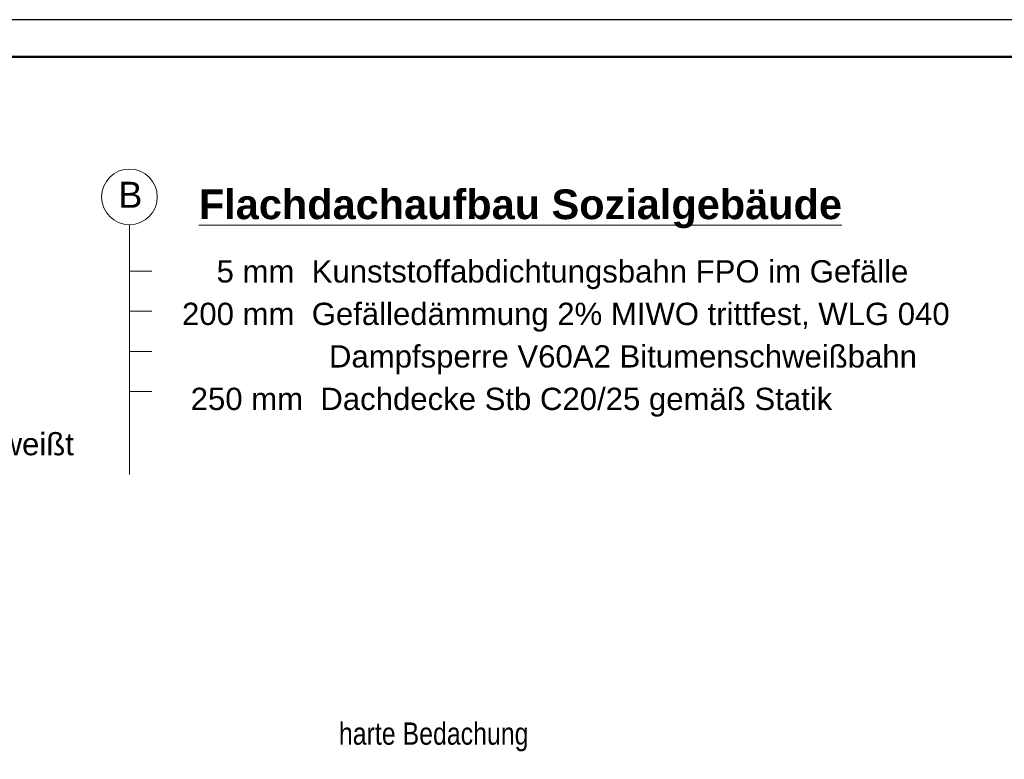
# Model space of a CAD drawing. Header units: metres. Extents: x 1316.5 to 1415.3, y -94.1 to -52.
# Tile 217 of 256: x 1370 to 1376.6, y -57 to -52. Entities that reach past the tile are written whole.
import ezdxf

# ---------------------------------------------------------------- set-up
doc = ezdxf.new("R2010")
doc.units = ezdxf.units.M
doc.header["$PDMODE"] = 65
doc.linetypes.add('AUSGEZOGEN', pattern=[0])
for name, color, linetype, lineweight in [('XR$10$Legende', 4, 'AUSGEZOGEN', 13), ('XR$12$Maßlinie 1_50', 7, 'AUSGEZOGEN', 25), ('XR$12$Text 1_100', 3, 'AUSGEZOGEN', 18)]:
    doc.layers.add(name, color=color, linetype=linetype, lineweight=lineweight)
doc.styles.add('ARIAL', font='arial.ttf')
doc.dimstyles.new('DIMSTYLE_54', dxfattribs={"dimtxt": 0.125, "dimasz": 0.15, "dimexe": 0, "dimexo": 0, "dimgap": 0.0625, "dimtad": 2, "dimrnd": 0.005, "dimzin": 4, "dimdsep": 46, "dimtxsty": 'ARIAL', "dimblk1": 'ALL_ML_KREIS', "dimblk2": 'ALL_ML_KREIS', "dimsah": 1, "dimcen": 0, "dimclrd": 3, "dimclre": 3, "dimclrt": 3, "dimadec": 0, "dimazin": 0, "dimtfac": 1, "dimtdec": 0, "dimtix": 1, "dimtmove": 2, "dimatfit": 3, "dimfxl": 0, "dimtzin": 0, "dimlwd": 0, "dimlwe": 25, "dimarcsym": 0})

# ---------------------------------------------------------------- blocks, each defined once
blk = doc.blocks.new('ALL_ML_KREIS')
at = {"color": 0, "linetype": 'ByBlock', "lineweight": -2}
for p, q in [((0, -0.5), (0, 0.5)), ((-1, 0), (0.5, 0))]:
    blk.add_line(p, q, dxfattribs=at)
blk.add_circle((0, 0), 0.15, dxfattribs=at)
blk = doc.blocks.new('*D765')
at = {"layer": 'DEFPOINTS', "color": 3, "linetype": 'AUSGEZOGEN', "lineweight": 25, "transparency": 33554687}
for p in [(1361.1501, -55.5733), (1388.4801, -60.4577), (1361.1501, -64.661)]:
    blk.add_point(p, dxfattribs=at)
at = {"layer": 'XR$12$Maßlinie 1_50', "color": 3, "linetype": 'AUSGEZOGEN', "lineweight": -2, "transparency": 33554687}
for p, q in [((1361.1501, -64.361), (1361.1501, -64.661)), ((1388.4801, -64.361), (1388.4801, -64.661)), ((1361.1501, -64.661), (1388.4801, -64.661))]:
    blk.add_line(p, q, dxfattribs=at)
at = {"layer": 'XR$12$Maßlinie 1_50', "color": 3, "linetype": 'AUSGEZOGEN', "lineweight": 25, "transparency": 33554687, "xscale": 0.15, "yscale": 0.15, "zscale": 0.15, "rotation": 180}
blk.add_blockref('ALL_ML_KREIS', (1361.1501, -64.661), dxfattribs=at)
at = {"layer": 'XR$12$Maßlinie 1_50', "color": 3, "linetype": 'AUSGEZOGEN', "lineweight": 25, "transparency": 33554687, "xscale": 0.15, "yscale": 0.15, "zscale": 0.15}
blk.add_blockref('ALL_ML_KREIS', (1388.4801, -64.661), dxfattribs=at)
at = {"layer": 'XR$12$Maßlinie 1_50', "color": 3, "linetype": 'AUSGEZOGEN', "lineweight": 25, "transparency": 33554687, "insert": (1374.8194, -64.5463), "char_height": 0.125, "width": 0.625, "attachment_point": 5, "style": 'ARIAL'}
blk.add_mtext('\\A1;{\\A1;{27.33\\H0.082500;\\S^ ;}}', dxfattribs=at)

msp = doc.modelspace()

# ---------------------------------------------------------------- linework, layer by layer
at = {"layer": 'XR$10$Legende', "color": 6, "linetype": 'AUSGEZOGEN', "lineweight": 25, "transparency": 33554687}
msp.add_lwpolyline([(1338.7277, -94.0931), (1398.1777, -94.0931), (1398.1777, -52.0431), (1338.7277, -52.0431), (1338.7277, -94.0931)], close=True, dxfattribs=at)
at = {"layer": 'XR$10$Legende', "color": 1, "linetype": 'AUSGEZOGEN', "lineweight": 50, "transparency": 33554687}
msp.add_lwpolyline([(1339.7277, -93.8431), (1397.9277, -93.8431), (1397.9277, -52.2931), (1339.7277, -52.2931), (1339.7277, -93.8431)], close=True, dxfattribs=at)
at = {"layer": 'XR$12$Text 1_100', "color": 7, "linetype": 'AUSGEZOGEN', "lineweight": 18, "transparency": 33554687}
for p, q in [((1370.7284, -53.4239), (1370.7284, -55.1062)), ((1370.7284, -53.7367), (1370.8784, -53.7367)), ((1370.7284, -54.0067), (1370.8784, -54.0067)), ((1370.7284, -54.2767), (1370.8784, -54.2767)), ((1370.7284, -54.5467), (1370.8784, -54.5467))]:
    msp.add_line(p, q, dxfattribs=at)
msp.add_circle((1370.7284, -53.2364), 0.1875, dxfattribs=at)

# ---------------------------------------------------------------- texts
at = {"layer": 'XR$12$Text 1_100', "color": 7, "linetype": 'AUSGEZOGEN', "lineweight": 18, "transparency": 33554687, "attachment_point": 1, "style": 'ARIAL'}
for s, insert, char_height, width in [('\\W0.99;B', (1370.6538, -53.1346), 0.175, 0.249662), ('\\A1;{\\L\\fArial|i0|b1;\\H0.200000;\\W1.000000;\\C7;Flachdachaufbau Sozialgebäude\\l}\\P', (1371.196, -53.1862), 0.2, 4.43984)]:
    msp.add_mtext(s, dxfattribs=dict(at, insert=insert, char_height=char_height, width=width))
at = {"layer": 'XR$12$Text 1_100', "color": 7, "linetype": 'AUSGEZOGEN', "lineweight": 18, "transparency": 33554687, "char_height": 0.15, "attachment_point": 1, "line_spacing_factor": 1.144578, "style": 'ARIAL'}
for s, insert, width in [('\\A1;{\\fArial|i0|b0;\\H0.150000;\\W1.000000;\\C7;  15 mm Fußbodenbelag}\\P{\\fArial|i0|b0;\\H0.150000;\\W1.000000;\\C7;  45 mm Zementestrich, Überdeckung Heizungsrohre}\\P{\\fArial|i0|b0;\\H0.150000;\\W1.000000;\\C7;  45 mm Trägerplatte FBH + Heizrohre}\\P{\\fArial|i0|b0;\\H0.150000;\\W1.000000;\\C7;120 mm Dämmung 2-lagig}\\P{\\fArial|i0|b0;\\H0.150000;\\W1.000000;\\C7;    5 mm Abdichtung G200 S4, lose verlegt, Nähte verschweißt}\\P{\\fArial|i0|b0;\\H0.150000;\\W1.000000;\\C7;250 mm StB-Bodenplatte C25/30, B 500 MA}\\P{\\fArial|i0|b0;\\H0.150000;\\W1.000000;\\C7;  60 mm Sauberkeitsschicht}\\P{\\fArial|i0|b0;\\H0.150000;\\W1.000000;\\C7;200 mm Schottertragschicht 0/32mm}\\P', (1364.5664, -53.6813), 5.879928), ('\\A1;{\\fArial|i0|b0;\\H0.150000;\\W1.000000;\\C7;    5 mm  Kunststoffabdichtungsbahn FPO im Gefälle}\\P{\\fArial|i0|b0;\\H0.150000;\\W1.000000;\\C7;200 mm  Gefälledämmung 2% MIWO trittfest, WLG 040}\\P{\\fArial|i0|b0;\\H0.150000;\\W1.000000;\\C7;                 Dampfsperre V60A2 Bitumenschweißbahn}\\P{\\fArial|i0|b0;\\H0.150000;\\W1.000000;\\C7; 250 mm  Dachdecke Stb C20/25 gemäß Statik}\\P', (1371.0824, -53.6628), 5.430194)]:
    msp.add_mtext(s, dxfattribs=dict(at, insert=insert, width=width))
at = {"layer": 'XR$12$Text 1_100', "color": 3, "linetype": 'AUSGEZOGEN', "lineweight": 25, "transparency": 33554687, "insert": (1372.1389, -56.9703), "char_height": 0.15, "width": 1.34431, "attachment_point": 7, "style": 'ARIAL'}
msp.add_mtext('\\W0.80;harte Bedachung', dxfattribs=at)

# ---------------------------------------------------------------- dimensions: what is measured, and where the dimension line sits
at = {"layer": 'XR$12$Maßlinie 1_50', "color": 3, "linetype": 'AUSGEZOGEN', "lineweight": 25, "transparency": 33554687}
dim = msp.add_linear_dim(base=(1388.4801, -64.661), p1=(1361.1501, -64.361), p2=(1388.4801, -64.361), dimstyle='DIMSTYLE_54', override={"dimpost": '<>', "dimclrd": 3, "dimclre": 3, "dimclrt": 3, "dimlwd": 0, "dimlwe": 25}, dxfattribs=at)
dim.commit()
dim.dimension.update_dxf_attribs({"geometry": '*D765', "text_midpoint": (1374.8194, -64.5463), "dimtype": 160})

doc.saveas('drawing.dxf')
